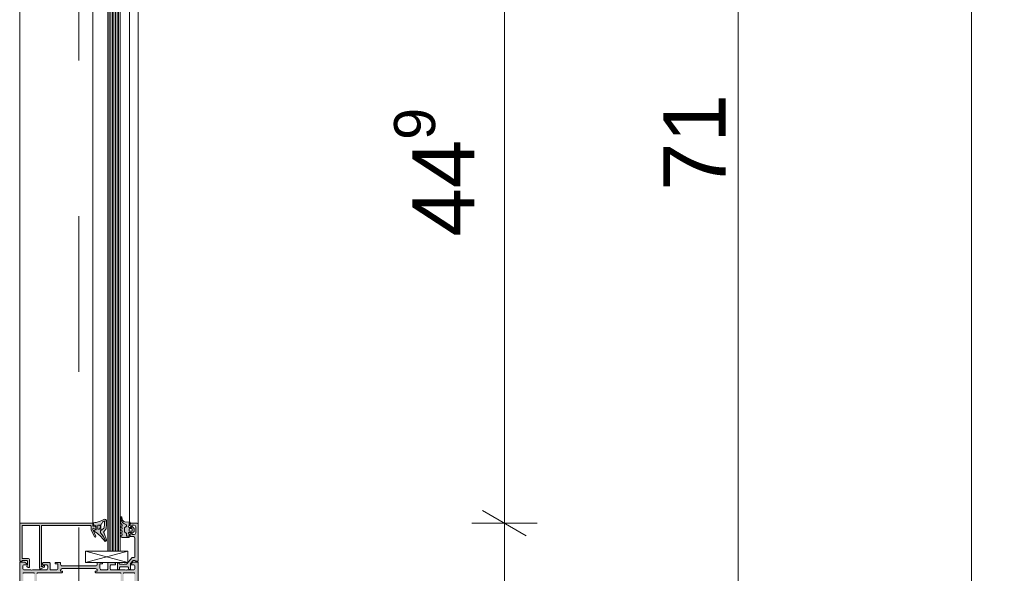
# Model space of a CAD drawing. Header units: metres. Extents: x -0.7 to 9.9, y -1.9 to 2.2.
# Tile 46 of 51: x 8.571 to 9.204, y 1.053 to 1.408. Entities that reach past the tile are written whole.
import ezdxf

# ---------------------------------------------------------------- set-up
doc = ezdxf.new("R2010")
doc.units = ezdxf.units.M
doc.header["$MEASUREMENT"] = 0
doc.linetypes.add('Strichlinie doppelt', pattern=[0.109361, 0.052917, -0.021167, 0.014111, -0.021167])
for name, color, linetype in [('152 - Bemaßung_ Beschriftung.Ausbau', 7, 'Continuous'), ('451 - Universal.Achsen Raster', 7, 'Continuous'), ('Neubau_301 - Elemente.Linie', 7, 'Continuous'), ('Neubau_302 - Elemente.Schraffur', 7, 'Continuous')]:
    doc.layers.add(name, color=color, linetype=linetype)
doc.styles.add('ERSTELLTER_STIL_1', font='txt')
doc.dimstyles.new('ERSTELLTER_STIL__5', dxfattribs={"dimtxt": 0.04, "dimasz": 0.02128, "dimexe": 0.18, "dimexo": 0.0625, "dimgap": 0, "dimtad": 1, "dimzin": 0, "dimdsep": 46, "dimtxsty": 'ERSTELLTER_STIL_1', "dimblk": 'ARROWHEAD_2', "dimblk1": 'ARROWHEAD_2', "dimblk2": 'ARROWHEAD_2', "dimcen": 0.09, "dimse1": 1, "dimse2": 1, "dimclrd": 7, "dimclre": 7, "dimclrt": 7, "dimazin": 0, "dimtfac": 1, "dimtdec": 4, "dimtmove": 0, "dimatfit": 3, "dimfxl": 1, "dimtolj": 1, "dimtzin": 0, "dimarcsym": 0})

# ---------------------------------------------------------------- blocks, each defined once
blk = doc.blocks.new('*D73', base_point=(-2.72064, -4.65605))
at = {"layer": '152 - Bemaßung_ Beschriftung.Ausbau', "color": 7, "linetype": 'Continuous', "lineweight": 5}
for p, q in [((8.86862, 1.09303), (8.89662, 1.07686)), ((8.90362, 1.08495), (8.86162, 1.08495)), ((8.88262, 0.91495), (8.88262, 1.08495)), ((8.86862, 0.92303), (8.89662, 0.90686)), ((8.90362, 0.91495), (8.86162, 0.91495))]:
    blk.add_line(p, q, dxfattribs=at)
at = {"layer": '152 - Bemaßung_ Beschriftung.Ausbau', "color": 7, "lineweight": 5, "insert": (8.87462, 0.96959), "char_height": 0.04, "attachment_point": 7, "rotation": 90, "style": 'ERSTELLTER_STIL_1'}
blk.add_mtext('\\A1;{\\pql;\\fArial|b0|i0|c0|p38;17}', dxfattribs=at)
blk = doc.blocks.new('ARROWHEAD_2')
at = {"color": 0, "linetype": 'Continuous', "lineweight": 0}
for p, q in [((-0.378, -0.655), (0.378, 0.655)), ((0, 0), (-1, 0))]:
    blk.add_line(p, q, dxfattribs=at)
blk = doc.blocks.new('*D74', base_point=(-2.72064, -4.65605))
at = {"layer": '152 - Bemaßung_ Beschriftung.Ausbau', "color": 7, "linetype": 'Continuous', "lineweight": 5}
for p, q in [((8.86862, 1.54203), (8.89662, 1.52586)), ((8.90362, 1.53395), (8.86162, 1.53395)), ((8.88262, 1.08495), (8.88262, 1.53395)), ((8.86862, 1.09303), (8.89662, 1.07686)), ((8.90362, 1.08495), (8.86162, 1.08495))]:
    blk.add_line(p, q, dxfattribs=at)
at = {"layer": '152 - Bemaßung_ Beschriftung.Ausbau', "color": 7, "lineweight": 5, "insert": (8.87506, 1.26908), "char_height": 0.04, "attachment_point": 7, "rotation": 90, "style": 'ERSTELLTER_STIL_1'}
blk.add_mtext('\\A1;{\\pql;\\fArial|b0|i0|c0|p38;44\\fArial|b0|i0|c0|p38;\\A1{\\H.66x;\\S9^  ;}}', dxfattribs=at)
blk = doc.blocks.new('*D79', base_point=(-2.72064, -4.65605))
at = {"layer": '152 - Bemaßung_ Beschriftung.Ausbau', "color": 7, "linetype": 'Continuous', "lineweight": 5}
for p, q in [((9.01862, 1.70703), (9.04662, 1.69086)), ((9.05362, 1.69895), (9.01162, 1.69895)), ((9.03262, 0.98895), (9.03262, 1.69895)), ((9.01862, 0.99703), (9.04662, 0.98086)), ((9.05362, 0.98895), (9.01162, 0.98895))]:
    blk.add_line(p, q, dxfattribs=at)
at = {"layer": '152 - Bemaßung_ Beschriftung.Ausbau', "color": 7, "lineweight": 5, "char_height": 0.04, "attachment_point": 7, "rotation": 90, "style": 'ERSTELLTER_STIL_1'}
for s, insert in [('\\A1;{\\pql;\\fArial|b0|i0|c0|p38;1}', (9.02462, 1.6605)), ('\\A1;{\\pql;\\fArial|b0|i0|c0|p38;71}', (9.02462, 1.29841))]:
    blk.add_mtext(s, dxfattribs=dict(at, insert=insert))
blk = doc.blocks.new('*D82', base_point=(-2.72064, -4.65605))
at = {"layer": '152 - Bemaßung_ Beschriftung.Ausbau', "color": 7, "linetype": 'Continuous', "lineweight": 5}
for p, q in [((9.16862, 1.70703), (9.19662, 1.69086)), ((9.20362, 1.69895), (9.16162, 1.69895)), ((9.18262, -1.29105), (9.18262, 1.69895)), ((9.16862, -1.28297), (9.19662, -1.29914)), ((9.20362, -1.29105), (9.16162, -1.29105)), ((9.18262, -1.30475), (9.18262, -1.29105))]:
    blk.add_line(p, q, dxfattribs=at)
at = {"layer": '152 - Bemaßung_ Beschriftung.Ausbau', "color": 7, "lineweight": 5, "char_height": 0.04, "attachment_point": 7, "rotation": 90, "style": 'ERSTELLTER_STIL_1'}
for s, insert in [('\\A1;{\\pql;\\fArial|b0|i0|c0|p38;1}', (9.17462, 1.6605)), ('\\A1;{\\pql;\\fArial|b0|i0|c0|p38;2,99}', (9.17462, 0.13556))]:
    blk.add_mtext(s, dxfattribs=dict(at, insert=insert))

msp = doc.modelspace()

# ---------------------------------------------------------------- hatches: boundary and pattern name
at = {"layer": 'Neubau_302 - Elemente.Schraffur', "linetype": 'Continuous', "lineweight": 5}
for points in [[(8.63889, 1.08222, 0.267949), (8.63864, 1.08179), (8.63864, 1.07955, 0.267949), (8.63889, 1.07912), (8.63959, 1.07871, -0.267949), (8.63984, 1.07828), (8.63984, 1.07717, 0.414214), (8.64034, 1.07667), (8.64153, 1.07667), (8.64153, 1.07595, -0.414173), (8.64123, 1.07565), (8.63724, 1.07565), (8.63624, 1.0763, -0.600573), (8.63626, 1.07701), (8.63701, 1.07729, 0.693412), (8.63694, 1.07803), (8.63633, 1.07826, -0.693412), (8.63626, 1.07901), (8.63701, 1.07929, 0.693412), (8.63694, 1.08003), (8.63633, 1.08026, -0.693412), (8.63626, 1.08101), (8.63701, 1.08129, 0.693412), (8.63694, 1.08203), (8.63633, 1.08226, -0.876979), (8.63644, 1.08305), (8.63684, 1.08305, 0.698129), (8.63709, 1.08375, -0.220225), (8.63604, 1.08604), (8.63604, 1.08871, -0.167643), (8.63612, 1.08896), (8.63626, 1.08868, -0.067527), (8.63647, 1.08779, 0.342203), (8.63945, 1.08419, -0.348876), (8.63984, 1.08371), (8.63984, 1.08306, -0.267949), (8.63959, 1.08262)], [(8.61948, 1.08109), (8.61907, 1.0815, 0.872598), (8.6183, 1.08092), (8.62027, 1.0767, -0.99569), (8.6194, 1.0762), (8.61728, 1.08075, -0.114745), (8.61714, 1.08142), (8.61714, 1.08305, 0.414516), (8.61664, 1.08355), (8.58583, 1.08355, 0.414515), (8.58533, 1.08305), (8.58533, 1.05775), (8.58514, 1.0573, 0.493148), (8.58533, 1.05705), (8.58602, 1.05705, 0.268805), (8.58619, 1.05715), (8.58648, 1.05765, -0.265753), (8.58665, 1.05775), (8.58713, 1.05775, -0.413047), (8.58733, 1.05755), (8.58733, 1.05702, -0.256951), (8.5871, 1.0566), (8.5849, 1.05552, -0.589288), (8.58413, 1.05595), (8.58413, 1.08305, 0.414515), (8.58363, 1.08355), (8.57333, 1.08355, 0.414513), (8.57283, 1.08305), (8.57283, 1.06275, 0.414516), (8.57333, 1.06225), (8.57663, 1.06225, -0.414516), (8.57763, 1.06125), (8.57763, 1.05695, -0.57735), (8.57688, 1.05651), (8.57593, 1.05706, -0.401246), (8.57586, 1.05733), (8.57633, 1.05825), (8.57633, 1.06045, 0.414515), (8.57583, 1.06095), (8.57283, 1.06095), (8.57283, 1.06045), (8.57133, 1.06045), (8.57133, 1.08445, -0.414516), (8.57183, 1.08495), (8.61784, 1.08495, -0.414395), (8.61833, 1.08445), (8.61833, 1.08345, 0.414577), (8.61883, 1.08295), (8.61983, 1.08295, -0.414577), (8.62033, 1.08245), (8.62033, 1.08145, -0.668201)], [(8.62403, 1.08067), (8.62534, 1.0818, 0.153915), (8.62562, 1.08247), (8.62574, 1.08389, 0.02182), (8.62574, 1.084), (8.62574, 1.08629), (8.62712, 1.08645, -0.042739), (8.62714, 1.08625), (8.62714, 1.08394, -0.02182), (8.62714, 1.08383), (8.62696, 1.08174, -0.153915), (8.62668, 1.08107), (8.62535, 1.07947, 0.390038), (8.62537, 1.07879, -0.108152), (8.62555, 1.0785), (8.62707, 1.07424, -0.44113), (8.62655, 1.07327, 0.094485), (8.62326, 1.0788, -0.183145), (8.62314, 1.07913), (8.62314, 1.0796, -0.291473), (8.62371, 1.0805), (8.62396, 1.08062, 0.072988)], [(8.64533, 1.07535, 0.414212), (8.64433, 1.07635), (8.64283, 1.07635, -0.414214), (8.64233, 1.07685), (8.64233, 1.07815, -0.414213), (8.64283, 1.07865), (8.64333, 1.07865), (8.64333, 1.07765), (8.64483, 1.07765, 0.414213), (8.64583, 1.07865), (8.64583, 1.08265, 0.414213), (8.64483, 1.08365), (8.64333, 1.08365), (8.64333, 1.08265), (8.64283, 1.08265, -0.414211), (8.64233, 1.08315), (8.64233, 1.08445, -0.414209), (8.64283, 1.08495), (8.64683, 1.08495, -0.414211), (8.64733, 1.08445), (8.64733, 1.06045), (8.64583, 1.06045, 0.414213), (8.64533, 1.06095), (8.64413, 1.06095), (8.64253, 1.05905), (8.64253, 1.05565, -0.414214), (8.64203, 1.05515), (8.64173, 1.05515, -0.414212), (8.64123, 1.05565), (8.64123, 1.05635, 0.414214), (8.64073, 1.05685), (8.63593, 1.05685, 0.414214), (8.63543, 1.05635), (8.63543, 1.05545, -0.414212), (8.63493, 1.05495), (8.63463, 1.05495, -0.414213), (8.63413, 1.05545), (8.63413, 1.05891, -0.414214), (8.63463, 1.05941), (8.63509, 1.05941), (8.63573, 1.05865), (8.63733, 1.05865, 0.399999), (8.63833, 1.05865), (8.63993, 1.05865), (8.64354, 1.06295), (8.64483, 1.06295, 0.414213), (8.64533, 1.06345)], [(8.62008, 1.05755, 0.414214), (8.62108, 1.05855), (8.62108, 1.05925, -0.414214), (8.62158, 1.05975), (8.62403, 1.05975, -0.414214), (8.62453, 1.05925), (8.62453, 1.05875), (8.62283, 1.05875), (8.62283, 1.05595, 0.414214), (8.62383, 1.05495), (8.62733, 1.05495, 0.414214), (8.62783, 1.05545), (8.62783, 1.05925, -0.414214), (8.62833, 1.05975), (8.63183, 1.05975, -0.414214), (8.63283, 1.05875), (8.63283, 1.05825), (8.63033, 1.05825, 0.414214), (8.62933, 1.05725), (8.62933, 1.05595, 0.414214), (8.63033, 1.05495), (8.63913, 1.05495, 0.4), (8.64013, 1.05495), (8.64433, 1.05495, 0.414214), (8.64533, 1.05595), (8.64533, 1.05725, 0.414214), (8.64433, 1.05825), (8.64283, 1.05825), (8.64283, 1.05885), (8.64393, 1.05995), (8.64733, 1.05995), (8.64733, 1.01845, -0.414214), (8.64683, 1.01795), (8.63853, 1.01795, 0.414214), (8.63803, 1.01745), (8.63803, 1.00725, -0.414214), (8.63753, 1.00675), (8.63673, 1.00675, -0.414214), (8.63623, 1.00725), (8.63623, 1.01535), (8.63673, 1.01535), (8.63623, 1.01818), (8.63623, 1.02045, 0.414214), (8.63573, 1.02095), (8.63233, 1.02095, 0.414214), (8.63183, 1.02045), (8.63183, 1.01818), (8.63133, 1.01535), (8.63183, 1.01535), (8.63183, 1.01375, -0.414214), (8.63083, 1.01275), (8.63053, 1.01275, -0.414214), (8.63003, 1.01325), (8.63003, 1.02125), (8.62958, 1.02125), (8.62958, 1.02275), (8.63003, 1.02275), (8.63003, 1.02855), (8.63183, 1.02855, 0.414214), (8.63203, 1.02875), (8.63203, 1.02945, -0.414214), (8.63253, 1.02995), (8.63283, 1.02995, -0.414214), (8.63303, 1.02975), (8.63303, 1.02755, -0.414214), (8.63253, 1.02705), (8.63233, 1.02705, 0.414214), (8.63183, 1.02655), (8.63183, 1.02325, 0.414214), (8.63233, 1.02275), (8.63573, 1.02275, 0.414214), (8.63623, 1.02325), (8.63623, 1.02765, -0.414214), (8.63673, 1.02815), (8.63753, 1.02815, -0.414214), (8.63803, 1.02765), (8.63803, 1.02025, 0.414214), (8.63853, 1.01975), (8.64453, 1.01975, 0.414214), (8.64503, 1.02025), (8.64503, 1.05265, 0.414214), (8.64453, 1.05315), (8.63853, 1.05315, 0.414214), (8.63803, 1.05265), (8.63803, 1.04525, -0.414214), (8.63753, 1.04475), (8.63673, 1.04475, -0.414214), (8.63623, 1.04525), (8.63623, 1.05265, 0.414214), (8.63573, 1.05315), (8.62028, 1.05315, -0.414214), (8.61978, 1.05365), (8.61978, 1.05415), (8.62108, 1.05415), (8.62108, 1.05475, 0.414214), (8.62008, 1.05575), (8.59858, 1.05575, 0.414214), (8.59758, 1.05475), (8.59758, 1.05415), (8.59888, 1.05415), (8.59888, 1.05365, -0.414214), (8.59838, 1.05315), (8.58293, 1.05315, 0.414214), (8.58243, 1.05265), (8.58243, 1.04525, -0.414214), (8.58193, 1.04475), (8.58113, 1.04475, -0.414214), (8.58063, 1.04525), (8.58063, 1.05265, 0.414214), (8.58013, 1.05315), (8.57413, 1.05315, 0.414214), (8.57363, 1.05265), (8.57363, 1.02025, 0.414214), (8.57413, 1.01975), (8.58013, 1.01975, 0.414214), (8.58063, 1.02025), (8.58063, 1.02765, -0.414214), (8.58113, 1.02815), (8.58193, 1.02815, -0.414214), (8.58243, 1.02765), (8.58243, 1.02325, 0.414214), (8.58293, 1.02275), (8.58633, 1.02275, 0.414214), (8.58683, 1.02325), (8.58683, 1.02655, 0.414214), (8.58633, 1.02705), (8.58613, 1.02705, -0.414214), (8.58563, 1.02755), (8.58563, 1.02975, -0.414214), (8.58583, 1.02995), (8.58613, 1.02995, -0.414214), (8.58663, 1.02945), (8.58663, 1.02875, 0.414214), (8.58683, 1.02855), (8.58863, 1.02855), (8.58863, 1.02275), (8.58908, 1.02275), (8.58908, 1.02125), (8.58863, 1.02125), (8.58863, 1.01325, -0.414214), (8.58813, 1.01275), (8.58783, 1.01275, -0.414214), (8.58683, 1.01375), (8.58683, 1.01535), (8.58733, 1.01535), (8.58683, 1.01818), (8.58683, 1.02045, 0.414214), (8.58633, 1.02095), (8.58293, 1.02095, 0.414214), (8.58243, 1.02045), (8.58243, 1.01818), (8.58193, 1.01535), (8.58243, 1.01535), (8.58243, 1.00725, -0.414214), (8.58193, 1.00675), (8.58113, 1.00675, -0.414214), (8.58063, 1.00725), (8.58063, 1.01745, 0.414214), (8.58013, 1.01795), (8.57413, 1.01795, 0.414214), (8.57363, 1.01745), (8.57363, 0.99805, 0.414214), (8.57413, 0.99755), (8.57513, 0.99755, -0.414214), (8.57563, 0.99705), (8.57563, 0.99575, -0.414214), (8.57513, 0.99525), (8.57463, 0.99525), (8.57463, 0.99625), (8.57413, 0.99625, 0.414214), (8.57313, 0.99525), (8.57313, 0.99125, 0.414214), (8.57413, 0.99025), (8.57463, 0.99025), (8.57463, 0.99125), (8.57513, 0.99125, -0.414214), (8.57563, 0.99075), (8.57563, 0.98945, -0.414214), (8.57513, 0.98895), (8.57183, 0.98895, -0.414214), (8.57133, 0.98945), (8.57133, 1.05995), (8.57473, 1.05995), (8.57583, 1.05885), (8.57583, 1.05825), (8.57433, 1.05825, 0.414214), (8.57333, 1.05725), (8.57333, 1.05595, 0.414214), (8.57433, 1.05495), (8.57853, 1.05495, 0.4), (8.57953, 1.05495), (8.58833, 1.05495, 0.414214), (8.58933, 1.05595), (8.58933, 1.05725, 0.414214), (8.58833, 1.05825), (8.58583, 1.05825), (8.58583, 1.05875, -0.414214), (8.58683, 1.05975), (8.59033, 1.05975, -0.414214), (8.59083, 1.05925), (8.59083, 1.05545, 0.414214), (8.59133, 1.05495), (8.59483, 1.05495, 0.414214), (8.59583, 1.05595), (8.59583, 1.05875), (8.59413, 1.05875), (8.59413, 1.05925, -0.414214), (8.59463, 1.05975), (8.59708, 1.05975, -0.414214), (8.59758, 1.05925), (8.59758, 1.05855, 0.414214), (8.59858, 1.05755)]]:
    msp.add_hatch(color=7, dxfattribs=at).paths.add_polyline_path(points)
h = msp.add_hatch(color=7, dxfattribs=at)
h.paths.add_polyline_path([(8.64483, 1.08146), (8.64483, 1.07983, -0.199038), (8.64469, 1.07947), (8.64365, 1.07843, -0.668191), (8.64313, 1.07865), (8.64313, 1.07875, 0.414214), (8.64283, 1.07905), (8.64153, 1.07905, 0.999994), (8.64153, 1.07805), (8.64153, 1.07667), (8.64034, 1.07667, -0.414214), (8.63984, 1.07717), (8.63984, 1.07828, 0.267949), (8.63959, 1.07871), (8.63889, 1.07912, -0.267949), (8.63864, 1.07955), (8.63864, 1.08179, -0.267949), (8.63889, 1.08222), (8.63959, 1.08262, 0.267949), (8.63984, 1.08306), (8.63984, 1.08371, 0.353497), (8.63944, 1.0842, -0.3416), (8.63647, 1.08779, 0.067527), (8.63626, 1.08868), (8.63612, 1.08896, -0.643242), (8.63683, 1.08879), (8.63707, 1.08753, 0.334543), (8.63886, 1.08592), (8.64193, 1.08565, -0.41421), (8.64233, 1.08525), (8.64153, 1.08525), (8.64153, 1.08325, 1), (8.64153, 1.08225), (8.64283, 1.08225, 0.463451), (8.64313, 1.0826, -0.765529), (8.64365, 1.08286), (8.64469, 1.08182, -0.199004)])
h.paths.add_polyline_path([(8.64313, 1.07985, 0.414214), (8.64363, 1.08035), (8.64363, 1.08095, 0.414214), (8.64313, 1.08145), (8.64203, 1.08145, 0.414214), (8.64153, 1.08095), (8.64153, 1.08035, 0.414214), (8.64203, 1.07985)], flags=0)
h = msp.add_hatch(color=7, dxfattribs=at)
h.paths.add_polyline_path([(8.62534, 1.08729, -0.518668), (8.62712, 1.08645), (8.62537, 1.08625, 0.228916), (8.62479, 1.08587, -0.021657), (8.62367, 1.08428, 0.170252), (8.62354, 1.0839), (8.62354, 1.08089, 0.548355), (8.62396, 1.08062), (8.62371, 1.0805, 0.291473), (8.62314, 1.0796), (8.62314, 1.07913, 0.183145), (8.62326, 1.0788, -0.094485), (8.62655, 1.07327, -0.312127), (8.62575, 1.07356, 0.104624), (8.61908, 1.07976, -0.631063), (8.61913, 1.0803), (8.62029, 1.08072, 0.315299), (8.62049, 1.081), (8.62049, 1.08306, 0.45159), (8.62015, 1.08336), (8.61925, 1.08324, -0.394989), (8.61891, 1.08348), (8.61864, 1.08488, -0.416404), (8.61888, 1.08523, -0.006167), (8.62034, 1.08549, 0.08742)])
h.paths.add_polyline_path([(8.62194, 1.08104, 0.414214), (8.62294, 1.08204), (8.62294, 1.08324, 0.414214), (8.62244, 1.08374), (8.62194, 1.08374, 0.414214), (8.62144, 1.08324), (8.62144, 1.08154, 0.414214)], flags=0)

# ---------------------------------------------------------------- linework, layer by layer
at = {"layer": '451 - Universal.Achsen Raster', "color": 160, "linetype": 'Strichlinie doppelt', "lineweight": 9, "ltscale": 2, "true_color": 0x3232ff}
msp.add_line((8.60935, 1.89395), (8.60935, -1.60605), dxfattribs=at)
at = {"layer": 'Neubau_301 - Elemente.Linie', "color": 1, "linetype": 'Continuous', "lineweight": 5}
for p, q in [((8.62783, 1.55195), (8.62783, 1.06695)), ((8.62883, 1.06695), (8.62883, 1.55195)), ((8.62983, 1.06695), (8.62983, 1.55195)), ((8.63083, 1.06695), (8.63083, 1.55195)), ((8.63183, 1.06695), (8.63183, 1.55195)), ((8.63283, 1.06695), (8.63283, 1.55195)), ((8.63383, 1.06695), (8.63383, 1.55195)), ((8.63483, 1.06695), (8.63483, 1.55195)), ((8.63583, 1.06695), (8.63583, 1.55195)), ((8.57133, 1.08445), (8.57133, 1.5197)), ((8.61833, 1.08445), (8.61833, 1.5197)), ((8.64183, 1.08566), (8.64183, 1.5197)), ((8.64733, 1.08445), (8.64733, 1.5197)), ((8.62354, 1.0839), (8.62354, 1.08089)), ((8.62534, 1.0818), (8.62403, 1.08067)), ((8.62712, 1.08645), (8.62537, 1.08625)), ((8.62574, 1.08389), (8.62562, 1.08247)), ((8.62574, 1.08389), (8.62562, 1.08247)), ((8.62712, 1.08645), (8.62574, 1.08629)), ((8.62574, 1.08629), (8.62574, 1.084)), ((8.62574, 1.08629), (8.62574, 1.084)), ((8.62696, 1.08174), (8.62714, 1.08383)), ((8.62714, 1.08394), (8.62714, 1.08625)), ((8.62314, 1.0796), (8.62314, 1.07912)), ((8.62396, 1.08062), (8.62371, 1.0805)), ((8.62535, 1.07947), (8.62668, 1.08107)), ((8.62707, 1.07424), (8.62555, 1.0785)), ((8.64087, 1.06695), (8.61363, 1.05975)), ((8.64087, 1.05975), (8.61363, 1.06695)), ((8.62783, 1.06695), (8.63583, 1.06695))]:
    msp.add_line(p, q, dxfattribs=at)
for points in [[(8.63612, 1.08896, 0.167643), (8.63604, 1.08871), (8.63604, 1.08604, 0.220237), (8.63709, 1.08375, -0.698124), (8.63684, 1.08305), (8.63644, 1.08305, 0.87698), (8.63633, 1.08226), (8.63694, 1.08203, -0.767324), (8.63694, 1.08126), (8.63633, 1.08103, 0.767333), (8.63633, 1.08026), (8.63694, 1.08003, -0.767325), (8.63694, 1.07926), (8.63633, 1.07903, 0.767333), (8.63633, 1.07826), (8.63694, 1.07803, -0.767324), (8.63694, 1.07726), (8.63633, 1.07703, 0.668184), (8.63624, 1.0763), (8.63724, 1.07565), (8.64123, 1.07565, 0.414214), (8.64153, 1.07595), (8.64153, 1.07667)], [(8.64153, 1.07667), (8.64034, 1.07667, -0.414214), (8.63984, 1.07717), (8.63984, 1.07828, 0.267949), (8.63959, 1.07871), (8.63889, 1.07912, -0.267949), (8.63864, 1.07955), (8.63864, 1.08179, -0.267949), (8.63889, 1.08222), (8.63959, 1.08262, 0.267949), (8.63984, 1.08306), (8.63984, 1.08371, 0.353497), (8.63944, 1.0842, -0.3416), (8.63647, 1.08779, 0.067527), (8.63626, 1.08868), (8.63612, 1.08896)]]:
    msp.add_lwpolyline(points, format="xyb", dxfattribs=at)
for points in [[(8.64193, 1.08565, -0.41421), (8.64233, 1.08525), (8.64153, 1.08525), (8.64153, 1.08325, 1), (8.64153, 1.08225), (8.64283, 1.08225, 0.414214), (8.64313, 1.08255), (8.64313, 1.08265, -0.667911), (8.64365, 1.08286), (8.64469, 1.08182, -0.199004), (8.64483, 1.08146), (8.64483, 1.07983, -0.199038), (8.64469, 1.07947), (8.64365, 1.07843, -0.667817), (8.64313, 1.07865), (8.64313, 1.07875, 0.414214), (8.64283, 1.07905), (8.64153, 1.07905, 1), (8.64153, 1.07805), (8.64153, 1.07667), (8.64034, 1.07667, -0.414214), (8.63984, 1.07717), (8.63984, 1.07828, 0.267949), (8.63959, 1.07871), (8.63889, 1.07912, -0.267949), (8.63864, 1.07955), (8.63864, 1.08179, -0.267949), (8.63889, 1.08222), (8.63959, 1.08262, 0.267949), (8.63984, 1.08306), (8.63984, 1.08371, 0.353497), (8.63944, 1.0842, -0.3416), (8.63647, 1.08779, 0.067527), (8.63626, 1.08868), (8.63612, 1.08896, -0.643242), (8.63683, 1.08879), (8.63707, 1.08753, 0.334543), (8.63886, 1.08592)], [(8.62015, 1.08336), (8.61925, 1.08324, -0.394989), (8.61891, 1.08348), (8.61864, 1.08488, -0.416404), (8.61888, 1.08523, -0.006167), (8.62034, 1.08549, 0.087272), (8.62534, 1.08729, -0.576624), (8.62714, 1.08625), (8.62714, 1.08394, -0.02182), (8.62714, 1.08383), (8.62696, 1.08174, -0.153915), (8.62668, 1.08107), (8.62535, 1.07947, 0.390038), (8.62537, 1.07879, -0.108152), (8.62555, 1.0785), (8.62707, 1.07424, -0.873532), (8.62575, 1.07356, 0.104624), (8.61908, 1.07976, -0.631063), (8.61913, 1.0803), (8.62029, 1.08072, 0.315299), (8.62049, 1.081), (8.62049, 1.08306, 0.45159)], [(8.62144, 1.08324, -0.414214), (8.62194, 1.08374), (8.62244, 1.08374, -0.414214), (8.62294, 1.08324), (8.62294, 1.08204, -0.414214), (8.62194, 1.08104, -0.414214), (8.62144, 1.08154)], [(8.64533, 1.07535), (8.64533, 1.06345, -0.414213), (8.64483, 1.06295), (8.64354, 1.06295), (8.63993, 1.05865), (8.63833, 1.05865, -0.399999), (8.63733, 1.05865), (8.63573, 1.05865), (8.63509, 1.05941), (8.63463, 1.05941, 0.414214), (8.63413, 1.05891), (8.63413, 1.05545, 0.414213), (8.63463, 1.05495), (8.63493, 1.05495, 0.414212), (8.63543, 1.05545), (8.63543, 1.05635, -0.414214), (8.63593, 1.05685), (8.64073, 1.05685, -0.414214), (8.64123, 1.05635), (8.64123, 1.05565, 0.414212), (8.64173, 1.05515), (8.64203, 1.05515, 0.414214), (8.64253, 1.05565), (8.64253, 1.05905), (8.64413, 1.06095), (8.64533, 1.06095, -0.414213), (8.64583, 1.06045), (8.64733, 1.06045), (8.64733, 1.08445, 0.414211), (8.64683, 1.08495), (8.64283, 1.08495, 0.414209), (8.64233, 1.08445), (8.64233, 1.08315, 0.414211), (8.64283, 1.08265), (8.64333, 1.08265), (8.64333, 1.08365), (8.64483, 1.08365, -0.414213), (8.64583, 1.08265), (8.64583, 1.07865, -0.414213), (8.64483, 1.07765), (8.64333, 1.07765), (8.64333, 1.07865), (8.64283, 1.07865, 0.414213), (8.64233, 1.07815), (8.64233, 1.07685, 0.414214), (8.64283, 1.07635), (8.64433, 1.07635, -0.414212)], [(8.64203, 1.08145, 0.414225), (8.64153, 1.08095), (8.64153, 1.08035, 0.414225), (8.64203, 1.07985), (8.64313, 1.07985, 0.414235), (8.64363, 1.08035), (8.64363, 1.08095, 0.414235), (8.64313, 1.08145)]]:
    msp.add_lwpolyline(points, format="xyb", close=True, dxfattribs=at)
at = {"layer": 'Neubau_301 - Elemente.Linie', "color": 1, "linetype": 'Continuous', "lineweight": 5, "flags": 128}
msp.add_lwpolyline([(8.61948, 1.08109, 0.668201), (8.62033, 1.08145), (8.62033, 1.08245, 0.414577), (8.61983, 1.08295), (8.61883, 1.08295, -0.414577), (8.61833, 1.08345), (8.61833, 1.08445, 0.414395), (8.61784, 1.08495), (8.57183, 1.08495, 0.414516), (8.57133, 1.08445), (8.57133, 1.06045), (8.57283, 1.06045), (8.57283, 1.06095), (8.57583, 1.06095, -0.414515), (8.57633, 1.06045), (8.57633, 1.05825), (8.57586, 1.05733, 0.401246), (8.57593, 1.05706), (8.57688, 1.05651, 0.57735), (8.57763, 1.05695), (8.57763, 1.06125, 0.414516), (8.57663, 1.06225), (8.57333, 1.06225, -0.414516), (8.57283, 1.06275), (8.57283, 1.08305, -0.414513), (8.57333, 1.08355), (8.58363, 1.08355, -0.414515), (8.58413, 1.08305), (8.58413, 1.05595, 0.589288), (8.5849, 1.05552), (8.5871, 1.0566, 0.256951), (8.58733, 1.05702), (8.58733, 1.05755, 0.413047), (8.58713, 1.05775), (8.58665, 1.05775, 0.265753), (8.58648, 1.05765), (8.58619, 1.05715, -0.268805), (8.58602, 1.05705), (8.58533, 1.05705, -0.493148), (8.58514, 1.0573), (8.58533, 1.05775), (8.58533, 1.08305, -0.414515), (8.58583, 1.08355), (8.61664, 1.08355, -0.414516), (8.61714, 1.08305), (8.61714, 1.08142, 0.114745), (8.61728, 1.08075), (8.6194, 1.0762, 0.99569), (8.62027, 1.0767), (8.6183, 1.08092, -0.872598), (8.61907, 1.0815)], format="xyb", close=True, dxfattribs=at)
at = {"layer": 'Neubau_301 - Elemente.Linie', "color": 1, "linetype": 'Continuous', "lineweight": 5}
msp.add_lwpolyline([(8.61363, 1.05975), (8.64087, 1.05975), (8.64087, 1.06695), (8.61363, 1.06695)], close=True, dxfattribs=at)
at = {"layer": 'Neubau_301 - Elemente.Linie', "color": 1, "linetype": 'Continuous', "lineweight": 5, "flags": 128}
for points in [[(8.64733, 1.01845), (8.64733, 1.05995), (8.64393, 1.05995), (8.64283, 1.05885), (8.64283, 1.05825), (8.64433, 1.05825, -0.414214), (8.64533, 1.05725), (8.64533, 1.05595, -0.414214), (8.64433, 1.05495), (8.64013, 1.05495, -0.4), (8.63913, 1.05495), (8.63033, 1.05495, -0.414214), (8.62933, 1.05595), (8.62933, 1.05725, -0.414214), (8.63033, 1.05825), (8.63283, 1.05825), (8.63283, 1.05875, 0.414214), (8.63183, 1.05975), (8.62833, 1.05975, 0.414214), (8.62783, 1.05925), (8.62783, 1.05545, -0.414214), (8.62733, 1.05495), (8.62383, 1.05495, -0.414214), (8.62283, 1.05595), (8.62283, 1.05875), (8.62453, 1.05875), (8.62453, 1.05925, 0.414214), (8.62403, 1.05975), (8.62158, 1.05975, 0.414214), (8.62108, 1.05925), (8.62108, 1.05855, -0.414214), (8.62008, 1.05755), (8.59858, 1.05755, -0.414214), (8.59758, 1.05855), (8.59758, 1.05925, 0.414214), (8.59708, 1.05975), (8.59463, 1.05975, 0.414214), (8.59413, 1.05925), (8.59413, 1.05875), (8.59583, 1.05875), (8.59583, 1.05595, -0.414214), (8.59483, 1.05495), (8.59133, 1.05495, -0.414214), (8.59083, 1.05545), (8.59083, 1.05925, 0.414214), (8.59033, 1.05975), (8.58683, 1.05975, 0.414214), (8.58583, 1.05875), (8.58583, 1.05825), (8.58833, 1.05825, -0.414214), (8.58933, 1.05725), (8.58933, 1.05595, -0.414214), (8.58833, 1.05495), (8.57953, 1.05495, -0.4), (8.57853, 1.05495), (8.57433, 1.05495, -0.414214), (8.57333, 1.05595), (8.57333, 1.05725, -0.414214), (8.57433, 1.05825), (8.57583, 1.05825), (8.57583, 1.05885), (8.57473, 1.05995), (8.57133, 1.05995), (8.57133, 0.98945, 0.414214)], [(8.57363, 1.05265, -0.414214), (8.57413, 1.05315), (8.58013, 1.05315, -0.414214), (8.58063, 1.05265)], [(8.58243, 1.05265, -0.414214), (8.58293, 1.05315), (8.59838, 1.05315, 0.414214), (8.59888, 1.05365), (8.59888, 1.05415), (8.59758, 1.05415), (8.59758, 1.05475, -0.414214), (8.59858, 1.05575), (8.62008, 1.05575, -0.414214), (8.62108, 1.05475), (8.62108, 1.05415), (8.61978, 1.05415), (8.61978, 1.05365, 0.414214), (8.62028, 1.05315), (8.63573, 1.05315, -0.414214), (8.63623, 1.05265)], [(8.63803, 1.05265, -0.414214), (8.63853, 1.05315), (8.64453, 1.05315, -0.414214), (8.64503, 1.05265)]]:
    msp.add_lwpolyline(points, format="xyb", dxfattribs=at)
at = {"layer": 'Neubau_301 - Elemente.Linie', "color": 1, "linetype": 'Continuous', "lineweight": 5}
for centre, radius, start, end in [((8.62414, 1.0839), 0.0006, 143.46031, 180), ((8.60582, 1.098), 0.02251, 322.37789, 327.46383), ((8.62547, 1.08545), 0.0008, 96.79829, 148.37325), ((8.62442, 1.08257), 0.0012, 320.12493, 355.12493), ((8.62442, 1.08257), 0.0012, 320.12493, 355.12493), ((8.62454, 1.08399), 0.0012, 355.12493, 0.12493), ((8.62454, 1.08399), 0.0012, 355.12493, 0.12493), ((8.62576, 1.08184), 0.0012, 320.12493, 355.12493), ((8.62594, 1.08625), 0.0012, 0.12493, 9.91407), ((8.62594, 1.08394), 0.0012, 355.12493, 0.12493), ((8.62414, 1.0796), 0.001, 115, 180), ((8.62364, 1.07913), 0.0005, 180, 221.51364), ((8.62364, 1.07913), 0.0005, 180, 221.51364), ((8.61039, 1.06741), 0.01719, 19.92329, 41.51364), ((8.61039, 1.06741), 0.01719, 19.92329, 41.51364), ((8.62384, 1.08089), 0.0003, 180, 311.65147), ((8.62572, 1.07914), 0.0005, 139.13978, 224.37046), ((8.62479, 1.07823), 0.0008, 19.67988, 44.37046), ((8.62636, 1.07399), 0.00075, 298.86174, 19.67988)]:
    msp.add_arc(centre, radius, start, end, dxfattribs=at)

# ---------------------------------------------------------------- dimensions: what is measured, and where the dimension line sits
at = {"layer": '152 - Bemaßung_ Beschriftung.Ausbau', "color": 7, "linetype": 'Continuous', "lineweight": 5}
for base, p1, p2, picture, middle in [((9.03262, 1.69895), (8.573, 0.98895), (9.11935, 1.69895), '*D79', (9.00462, 1.32891)), ((9.18262, 1.69895), (9.11935, -1.29105), (9.11935, 1.69895), '*D82', (9.15462, 0.18751)), ((8.88262, 1.53395), (8.6451, 1.08495), (8.59278, 1.53395), '*D74', (8.85462, 1.35359)), ((8.88262, 1.08495), (8.64542, 0.91495), (8.6451, 1.08495), '*D73', (8.85462, 1.00009))]:
    dim = msp.add_linear_dim(base=base, p1=p1, p2=p2, angle=90, dimstyle='ERSTELLTER_STIL__5', dxfattribs=at)
    dim.commit()
    dim.dimension.update_dxf_attribs({"geometry": picture, "text_midpoint": middle, "dimtype": 160, "text_rotation": 90})

doc.saveas('drawing.dxf')
